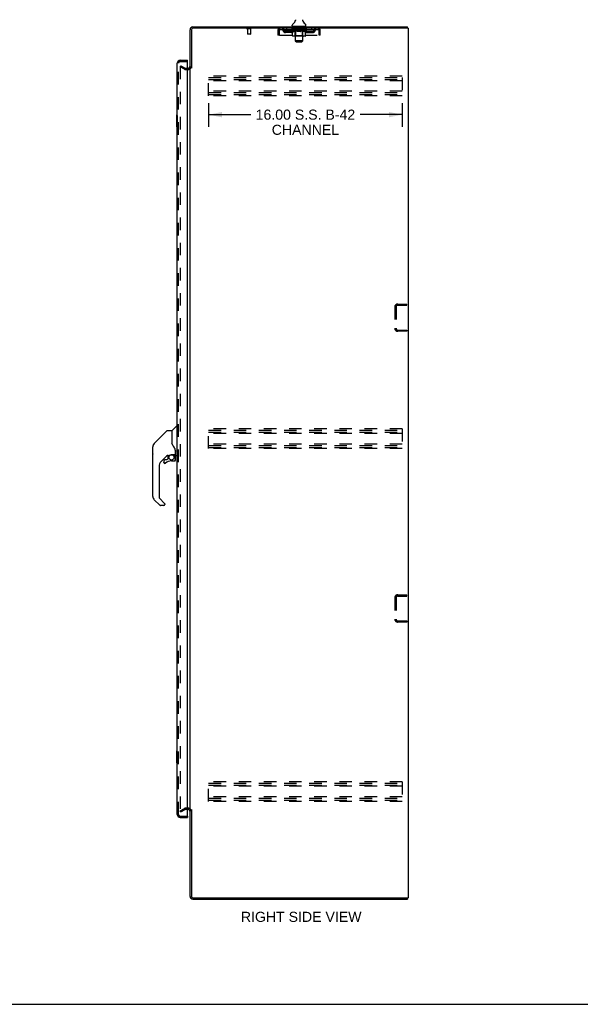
# Model space of a CAD drawing. Header units: inches. Extents: x 0 to 189, y 0 to 122.
# Tile 16 of 21: x 96 to 143, y 0 to 81. Entities that reach past the tile are written whole.
import ezdxf

# ---------------------------------------------------------------- set-up
doc = ezdxf.new("R2010")
doc.units = ezdxf.units.IN
doc.header["$LTSCALE"] = 10.388889
doc.header["$MEASUREMENT"] = 0
doc.linetypes.add('HIDDEN', pattern=[0.2, 0.1, -0.1])
doc.layers.get('0').update_dxf_attribs({"linetype": 'CONTINUOUS'})
for name, color, linetype in [('DEFAULT_2', 8, 'HIDDEN'), ('DIMENSIONS', 7, 'CONTINUOUS'), ('DOOR_ASSEMBLY', 7, 'CONTINUOUS')]:
    doc.layers.add(name, color=color, linetype=linetype)
doc.styles.get("Standard").update_dxf_attribs({"font": 'arial.ttf'})
doc.dimstyles.new('DIMSTYLE_1', dxfattribs={"dimtxt": 0.833333, "dimasz": 1.111111, "dimexe": 0.09, "dimexo": 0.07, "dimgap": 0.0375, "dimtad": 0, "dimtih": 1, "dimtoh": 1, "dimzin": 4, "dimdsep": 46, "dimtxsty": 'Standard', "dimblk": '_FILLED', "dimblk1": '_FILLED', "dimblk2": '_FILLED', "dimcen": 0.09, "dimadec": 3, "dimazin": 1, "dimtfac": 1, "dimtdec": 3, "dimtofl": 0, "dimtmove": 0, "dimatfit": 3, "dimldrblk": '_FILLED', "dimfxl": 0, "dimtolj": 1, "dimtzin": 4, "dimarcsym": 0})

# ---------------------------------------------------------------- blocks, each defined once
blk = doc.blocks.new('_FILLED')
at = {"color": 0, "linetype": 'ByBlock'}
blk.add_solid([(0, 0), (-1, 0.2), (-1, -0.2)], dxfattribs=at)
blk = doc.blocks.new('*D2')
at = {"layer": 'DIMENSIONS', "color": 2, "linetype": 'Continuous'}
for p, q in [((111.907, 74.398), (111.907, 72.445)), ((127.907, 74.398), (127.907, 72.445)), ((111.907, 73.445), (115.387, 73.445)), ((127.907, 73.445), (124.427, 73.445))]:
    blk.add_line(p, q, dxfattribs=at)
at = {"layer": 'DIMENSIONS', "color": 2, "linetype": 'Continuous', "xscale": 1.1111111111, "yscale": 1.1111111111, "zscale": 1.1111111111, "rotation": 180}
blk.add_blockref('_FILLED', (111.907, 73.445), dxfattribs=at)
at = {"layer": 'DIMENSIONS', "color": 2, "linetype": 'Continuous', "xscale": 1.1111111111, "yscale": 1.1111111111, "zscale": 1.1111111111}
blk.add_blockref('_FILLED', (127.907, 73.445), dxfattribs=at)
at = {"layer": 'DIMENSIONS', "color": 2, "linetype": 'Continuous', "insert": (119.907, 73.862), "char_height": 0.83333, "width": 8.20632, "attachment_point": 2, "line_spacing_factor": 0.9}
blk.add_mtext('16.00 S.S. B-42\\PCHANNEL', dxfattribs=at)

msp = doc.modelspace()

# ---------------------------------------------------------------- linework, layer by layer
at = {"color": 7, "linetype": 'Continuous'}
for p, q in [((119.683, 81.28), (119.684, 81.284)), ((118.823, 80.783), (118.823, 80.822)), ((118.886, 80.714), (118.886, 80.684)), ((119.886, 80.714), (118.886, 80.714)), ((119.086, 81.211), (119.084, 81.206)), ((119.68, 81.265), (119.681, 81.27)), ((119.68, 81.26), (119.68, 81.265)), ((119.68, 81.255), (119.68, 81.26)), ((119.68, 81.25), (119.68, 81.255)), ((119.68, 81.245), (119.68, 81.25)), ((119.68, 81.24), (119.68, 81.245)), ((119.681, 81.235), (119.68, 81.24)), ((119.681, 81.27), (119.682, 81.275)), ((119.681, 81.23), (119.681, 81.235)), ((119.682, 81.225), (119.681, 81.23)), ((119.682, 81.275), (119.683, 81.28)), ((119.683, 81.221), (119.682, 81.225)), ((119.684, 81.217), (119.683, 81.221)), ((119.886, 80.714), (119.886, 80.684)), ((119.948, 80.783), (119.948, 80.822)), ((128.334, 80.58), (128.334, 80.684)), ((128.334, 8.788), (128.334, 8.684)), ((0, 0), (188.889, 0))]:
    msp.add_line(p, q, dxfattribs=at)
at = {"color": 3, "linetype": 'Continuous'}
for p, q in [((110.612, 80.684), (128.334, 80.684)), ((128.386, 80.58), (110.612, 80.58)), ((128.386, 80.58), (128.386, 8.788)), ((110.386, 77.288), (110.386, 80.458)), ((110.49, 80.458), (110.49, 77.273)), ((110.182, 77.288), (110.243, 77.288)), ((110.386, 16.132), (110.386, 77.236)), ((110.243, 16.08), (110.182, 16.08)), ((110.386, 8.91), (110.386, 16.08)), ((110.49, 16.094), (110.49, 8.91)), ((110.612, 8.788), (128.386, 8.788)), ((110.612, 8.684), (128.334, 8.684))]:
    msp.add_line(p, q, dxfattribs=at)
at = {"color": 7, "linetype": 'Continuous'}
msp.add_lwpolyline([(119.088, 81.284), (119.089, 81.28), (119.09, 81.275), (119.09, 81.27), (119.091, 81.265), (119.091, 81.26), (119.092, 81.255), (119.092, 81.25), (119.091, 81.245), (119.091, 81.24), (119.091, 81.235), (119.09, 81.23), (119.089, 81.226), (119.088, 81.221), (119.087, 81.216), (119.086, 81.211)], dxfattribs=at)
at = {"color": 3, "linetype": 'Continuous'}
for centre, radius, start, end in [((110.612, 80.458), 0.226, 90, 180), ((110.612, 80.458), 0.122, 90, 180), ((110.243, 77.43), 0.142, 270, 360), ((110.243, 15.937), 0.142, 0, 90), ((110.612, 8.91), 0.226, 180, 270), ((110.612, 8.91), 0.122, 180, 270)]:
    msp.add_arc(centre, radius, start, end, dxfattribs=at)
at = {"color": 7, "linetype": 'Continuous'}
for centre, radius, start, end in [((118.967, 80.822), 0.144, 124.66237, 180), ((118.892, 80.783), 0.069, 180, 265), ((118.588, 81.37), 0.523, 304.66237, 347.23895), ((120.184, 81.37), 0.523, 192.7611, 235.33763), ((119.879, 80.783), 0.069, 275, 360), ((119.804, 80.822), 0.144, 360, 55.33763)]:
    msp.add_arc(centre, radius, start, end, dxfattribs=at)
at = {"layer": 'DEFAULT_2', "color": 8, "linetype": 'HIDDEN'}
for p, q in [((115.382, 80.537), (115.098, 80.537)), ((115.116, 80.537), (115.116, 80.09)), ((115.364, 80.537), (115.364, 80.09)), ((117.803, 80.476), (117.803, 80.58)), ((117.803, 80.476), (120.969, 80.476)), ((118.354, 80.58), (118.354, 80.476)), ((118.754, 80.469), (118.754, 80.473)), ((118.874, 80.472), (118.754, 80.473)), ((118.762, 80.469), (118.762, 80.476)), ((118.791, 80.469), (118.791, 80.476)), ((118.837, 80.469), (118.837, 80.476)), ((118.874, 80.469), (118.874, 80.472)), ((118.901, 80.469), (118.901, 80.476)), ((118.948, 80.476), (118.948, 80.58)), ((118.957, 80.466), (118.957, 80.471)), ((118.979, 80.469), (118.979, 80.476)), ((119.013, 80.466), (119.013, 80.473)), ((119.066, 80.714), (119.066, 80.684)), ((119.069, 80.469), (119.069, 80.476)), ((119.086, 79.533), (119.086, 80.684)), ((119.087, 80.466), (119.087, 80.474)), ((119.169, 80.469), (119.169, 80.476)), ((119.175, 80.466), (119.175, 80.475)), ((119.271, 80.469), (119.386, 80.476)), ((119.276, 80.469), (119.276, 80.476)), ((119.276, 80.475), (119.276, 80.476)), ((119.276, 80.469), (119.276, 80.475)), ((119.281, 80.704), (119.281, 80.624)), ((119.481, 80.614), (119.291, 80.614)), ((119.386, 80.469), (119.386, 80.476)), ((119.386, 80.476), (119.5, 80.469)), ((119.491, 80.704), (119.491, 80.624)), ((119.495, 80.475), (119.496, 80.476)), ((119.495, 80.469), (119.495, 80.475)), ((119.496, 80.469), (119.496, 80.476)), ((119.596, 80.466), (119.596, 80.475)), ((119.602, 80.469), (119.602, 80.476)), ((119.685, 80.466), (119.685, 80.474)), ((119.686, 79.533), (119.686, 80.684)), ((119.702, 80.469), (119.702, 80.476)), ((119.706, 80.714), (119.706, 80.684)), ((119.758, 80.466), (119.758, 80.473)), ((119.793, 80.469), (119.793, 80.476)), ((119.815, 80.466), (119.815, 80.471)), ((119.823, 80.476), (119.823, 80.58)), ((119.871, 80.469), (119.871, 80.476)), ((119.934, 80.469), (119.934, 80.476)), ((119.981, 80.469), (119.981, 80.476)), ((120.009, 80.469), (120.009, 80.476)), ((120.019, 80.429), (120.019, 80.476)), ((120.417, 80.58), (120.417, 80.476)), ((120.969, 80.58), (120.969, 80.476)), ((115.354, 80.08), (115.126, 80.08)), ((117.636, 80.413), (117.636, 80.017)), ((117.636, 80.413), (117.74, 80.413)), ((117.74, 80.017), (117.636, 80.017)), ((117.74, 80.413), (117.74, 80.017)), ((117.77, 80.017), (117.77, 80.413)), ((117.77, 80.017), (121.002, 80.017)), ((118.271, 80.225), (118.271, 80.329)), ((118.754, 80.329), (118.271, 80.329)), ((118.754, 80.225), (118.271, 80.225)), ((118.521, 80.225), (118.521, 80.329)), ((118.752, 80.429), (118.752, 80.469)), ((118.752, 80.469), (119.059, 80.469)), ((118.849, 80.361), (118.752, 80.429)), ((120.019, 80.429), (118.752, 80.429)), ((118.771, 80.466), (118.771, 80.469)), ((118.771, 80.466), (120.001, 80.466)), ((118.78, 80.466), (118.78, 80.469)), ((118.781, 80.466), (118.781, 80.469)), ((118.807, 80.466), (118.807, 80.469)), ((118.809, 80.466), (118.809, 80.469)), ((118.849, 79.954), (118.849, 80.361)), ((118.849, 80.361), (118.864, 80.351)), ((118.852, 80.466), (118.852, 80.469)), ((118.854, 80.466), (118.854, 80.469)), ((118.879, 80.342), (118.864, 80.351)), ((118.894, 80.334), (118.879, 80.342)), ((119.877, 79.917), (118.892, 79.917)), ((118.908, 80.327), (118.893, 80.334)), ((118.902, 80.466), (118.902, 80.469)), ((118.903, 80.466), (118.903, 80.469)), ((118.906, 80.466), (118.906, 80.469)), ((118.922, 80.322), (118.908, 80.328)), ((118.913, 80.466), (118.913, 80.469)), ((118.913, 80.466), (118.913, 80.469)), ((118.916, 80.466), (118.916, 80.469)), ((118.92, 80.466), (118.92, 80.47)), ((118.936, 80.317), (118.922, 80.322)), ((118.924, 80.466), (118.924, 80.469)), ((119.03, 80.317), (118.936, 80.317)), ((118.938, 80.466), (118.938, 80.469)), ((118.956, 80.466), (118.956, 80.469)), ((118.977, 80.466), (118.977, 80.469)), ((118.977, 80.466), (118.977, 80.469)), ((118.988, 80.466), (118.988, 80.469)), ((118.992, 80.466), (118.992, 80.469)), ((119.002, 80.466), (119.002, 80.469)), ((119.029, 80.466), (119.029, 80.469)), ((119.03, 80.317), (119.045, 80.322)), ((119.032, 80.466), (119.032, 80.469)), ((119.073, 79.957), (119.033, 79.917)), ((119.059, 80.327), (119.044, 80.322)), ((119.059, 80.466), (119.059, 80.469)), ((119.073, 80.334), (119.059, 80.327)), ((119.126, 80.469), (119.064, 80.469)), ((119.073, 79.957), (119.073, 80.426)), ((119.088, 80.342), (119.073, 80.334)), ((119.698, 79.957), (119.073, 79.957)), ((119.076, 80.466), (119.076, 80.469)), ((119.081, 80.466), (119.081, 80.469)), ((119.102, 80.351), (119.087, 80.342)), ((119.091, 80.466), (119.091, 80.469)), ((119.102, 80.466), (119.102, 80.469)), ((119.117, 80.361), (119.102, 80.351)), ((119.117, 79.954), (119.117, 80.361)), ((119.117, 80.361), (119.146, 80.351)), ((119.126, 80.466), (119.126, 80.469)), ((119.201, 80.469), (119.142, 80.469)), ((119.175, 80.342), (119.146, 80.351)), ((119.162, 80.466), (119.162, 80.469)), ((119.173, 80.466), (119.173, 80.469)), ((119.203, 80.334), (119.174, 80.342)), ((119.178, 80.466), (119.178, 80.469)), ((119.185, 80.466), (119.185, 80.469)), ((119.201, 80.466), (119.201, 80.469)), ((119.231, 80.328), (119.203, 80.334)), ((119.281, 80.469), (119.227, 80.469)), ((119.259, 80.322), (119.231, 80.328)), ((119.24, 80.466), (119.24, 80.469)), ((119.287, 80.317), (119.259, 80.322)), ((119.276, 80.466), (119.276, 80.469)), ((119.28, 80.466), (119.28, 80.469)), ((119.281, 80.466), (119.281, 80.469)), ((119.282, 80.466), (119.282, 80.469)), ((119.485, 80.317), (119.287, 80.317)), ((119.365, 80.469), (119.317, 80.469)), ((119.322, 80.466), (119.322, 80.469)), ((119.365, 80.466), (119.365, 80.469)), ((119.383, 80.469), (119.383, 80.469)), ((119.383, 80.466), (119.383, 80.469)), ((119.383, 80.466), (119.383, 80.469)), ((119.388, 80.466), (119.388, 80.469)), ((119.388, 80.466), (119.388, 80.469)), ((119.388, 80.469), (119.388, 80.469)), ((119.407, 80.466), (119.407, 80.469)), ((119.407, 80.469), (119.455, 80.469)), ((119.449, 80.466), (119.449, 80.469)), ((119.485, 80.317), (119.512, 80.322)), ((119.49, 80.466), (119.49, 80.469)), ((119.49, 80.466), (119.49, 80.469)), ((119.49, 80.469), (119.545, 80.469)), ((119.491, 80.466), (119.491, 80.469)), ((119.495, 80.466), (119.495, 80.469)), ((119.54, 80.327), (119.512, 80.322)), ((119.532, 80.466), (119.532, 80.469)), ((119.568, 80.334), (119.539, 80.327)), ((119.595, 80.342), (119.567, 80.334)), ((119.571, 80.466), (119.571, 80.469)), ((119.571, 80.469), (119.63, 80.469)), ((119.586, 80.466), (119.586, 80.469)), ((119.594, 80.466), (119.594, 80.469)), ((119.624, 80.35), (119.595, 80.342)), ((119.599, 80.466), (119.599, 80.469)), ((119.61, 80.466), (119.61, 80.469)), ((119.652, 80.36), (119.623, 80.35)), ((119.631, 79.917), (119.633, 79.918)), ((119.638, 79.92), (119.641, 79.922)), ((119.641, 79.922), (119.643, 79.924)), ((119.646, 80.466), (119.646, 80.469)), ((119.646, 80.469), (119.708, 80.469)), ((119.652, 79.954), (119.652, 80.36)), ((119.652, 80.36), (119.666, 80.35)), ((119.68, 80.342), (119.666, 80.35)), ((119.67, 80.466), (119.67, 80.469)), ((119.694, 80.334), (119.68, 80.342)), ((119.681, 80.466), (119.681, 80.469)), ((119.691, 80.466), (119.691, 80.469)), ((119.707, 80.328), (119.694, 80.334)), ((119.696, 80.466), (119.696, 80.469)), ((119.698, 79.957), (119.698, 80.426)), ((119.698, 79.957), (119.738, 79.917)), ((119.721, 80.322), (119.707, 80.328)), ((119.713, 80.466), (119.713, 80.469)), ((119.713, 80.469), (119.914, 80.469)), ((119.734, 80.317), (119.721, 80.322)), ((119.838, 80.317), (119.734, 80.317)), ((119.74, 80.466), (119.74, 80.469)), ((119.743, 80.466), (119.743, 80.469)), ((119.77, 80.466), (119.77, 80.469)), ((119.779, 80.466), (119.779, 80.469)), ((119.783, 80.466), (119.783, 80.469)), ((119.794, 80.466), (119.794, 80.469)), ((119.794, 80.466), (119.794, 80.469)), ((119.815, 80.466), (119.815, 80.469)), ((119.833, 80.466), (119.833, 80.469)), ((119.838, 80.317), (119.852, 80.322)), ((119.847, 80.466), (119.847, 80.469)), ((119.865, 80.328), (119.851, 80.322)), ((119.852, 80.466), (119.852, 80.47)), ((119.855, 80.466), (119.855, 80.469)), ((119.859, 80.466), (119.859, 80.469)), ((119.859, 80.466), (119.859, 80.469)), ((119.878, 80.334), (119.865, 80.327)), ((119.866, 80.466), (119.866, 80.469)), ((119.869, 80.466), (119.869, 80.469)), ((119.869, 80.466), (119.869, 80.469)), ((119.892, 80.342), (119.878, 80.334)), ((119.906, 80.35), (119.892, 80.341)), ((119.92, 80.359), (119.906, 80.35)), ((119.917, 80.466), (119.917, 80.469)), ((119.92, 80.466), (119.92, 80.469)), ((119.92, 80.359), (120.019, 80.429)), ((119.92, 79.954), (119.92, 80.359)), ((119.963, 80.466), (119.963, 80.469)), ((119.965, 80.466), (119.965, 80.469)), ((119.991, 80.466), (119.991, 80.469)), ((119.992, 80.466), (119.992, 80.469)), ((120.001, 80.466), (120.001, 80.469)), ((120.017, 80.329), (120.5, 80.329)), ((120.017, 80.225), (120.5, 80.225)), ((120.25, 80.225), (120.25, 80.329)), ((120.5, 80.225), (120.5, 80.329)), ((121.002, 80.413), (121.002, 80.017)), ((121.032, 80.017), (121.032, 80.413)), ((121.136, 80.413), (121.032, 80.413)), ((121.136, 80.017), (121.032, 80.017)), ((121.136, 80.017), (121.136, 80.413)), ((119.155, 79.464), (119.086, 79.533)), ((119.686, 79.533), (119.086, 79.533)), ((119.155, 79.464), (119.617, 79.464)), ((119.617, 79.464), (119.686, 79.533)), ((109.625, 77.488), (109.573, 77.398)), ((109.573, 77.418), (109.573, 15.949)), ((109.914, 77.202), (109.573, 77.398)), ((109.625, 77.488), (109.966, 77.292)), ((109.981, 77.288), (110.182, 77.288)), ((109.981, 77.184), (110.243, 77.184)), ((111.907, 74.996), (111.907, 76.621)), ((127.907, 76.621), (111.907, 76.621)), ((111.907, 76.517), (127.907, 76.517)), ((127.907, 76.517), (127.907, 75.1)), ((111.907, 76.35), (127.907, 76.35)), ((127.907, 76.246), (111.907, 76.246)), ((127.907, 75.371), (111.907, 75.371)), ((111.907, 75.267), (127.907, 75.267)), ((111.907, 75.1), (127.907, 75.1)), ((127.907, 74.996), (111.907, 74.996)), ((127.528, 57.809), (128.282, 57.809)), ((128.282, 57.705), (128.282, 57.809)), ((127.282, 57.562), (127.282, 55.805)), ((127.386, 57.562), (127.386, 55.805)), ((127.528, 57.705), (128.282, 57.705)), ((127.528, 55.663), (128.282, 55.663)), ((128.282, 55.559), (127.528, 55.559)), ((128.282, 55.663), (128.282, 55.559)), ((111.907, 45.871), (111.907, 47.496)), ((127.907, 47.496), (111.907, 47.496)), ((111.907, 47.392), (127.907, 47.392)), ((111.907, 47.225), (127.907, 47.225)), ((127.907, 47.496), (127.907, 45.871)), ((127.907, 47.121), (111.907, 47.121)), ((127.907, 46.246), (111.907, 46.246)), ((111.907, 46.142), (127.907, 46.142)), ((111.907, 45.975), (127.907, 45.975)), ((127.907, 45.871), (111.907, 45.871)), ((127.282, 33.562), (127.282, 31.805)), ((127.386, 33.562), (127.386, 31.805)), ((127.528, 33.809), (128.282, 33.809)), ((127.528, 33.705), (128.282, 33.705)), ((128.282, 33.705), (128.282, 33.809)), ((127.528, 31.663), (128.282, 31.663)), ((128.282, 31.559), (127.528, 31.559)), ((128.282, 31.663), (128.282, 31.559)), ((127.907, 18.371), (111.907, 18.371)), ((111.907, 16.746), (111.907, 18.371)), ((111.907, 18.267), (127.907, 18.267)), ((111.907, 18.1), (127.907, 18.1)), ((127.907, 17.996), (111.907, 17.996)), ((127.907, 18.371), (127.907, 16.746)), ((127.907, 17.121), (111.907, 17.121)), ((111.907, 17.017), (127.907, 17.017)), ((111.907, 16.85), (127.907, 16.85)), ((127.907, 16.746), (111.907, 16.746)), ((109.573, 15.969), (109.914, 16.166)), ((109.625, 15.879), (109.573, 15.969)), ((109.625, 15.879), (109.966, 16.076)), ((110.243, 16.184), (109.981, 16.184)), ((110.182, 16.08), (109.981, 16.08))]:
    msp.add_line(p, q, dxfattribs=at)
for points in [[(117.77, 80.413), (117.772, 80.431), (117.774, 80.45), (117.777, 80.468), (117.779, 80.485), (117.781, 80.501), (117.784, 80.517), (117.786, 80.531), (117.789, 80.543), (117.791, 80.554), (117.793, 80.563), (117.796, 80.57), (117.798, 80.575), (117.8, 80.579), (117.803, 80.58)], [(117.77, 80.413), (117.772, 80.42), (117.774, 80.427), (117.777, 80.433), (117.779, 80.44), (117.781, 80.446), (117.784, 80.452), (117.786, 80.457), (117.789, 80.462), (117.791, 80.466), (117.793, 80.469), (117.796, 80.472), (117.798, 80.474), (117.8, 80.475), (117.803, 80.476)], [(120.969, 80.58), (120.971, 80.579), (120.973, 80.575), (120.976, 80.57), (120.978, 80.563), (120.98, 80.554), (120.983, 80.543), (120.985, 80.531), (120.988, 80.517), (120.99, 80.501), (120.992, 80.485), (120.995, 80.468), (120.997, 80.45), (120.999, 80.431), (121.002, 80.413)], [(120.969, 80.476), (120.971, 80.475), (120.973, 80.474), (120.976, 80.472), (120.978, 80.469), (120.98, 80.466), (120.983, 80.462), (120.985, 80.457), (120.988, 80.452), (120.99, 80.446), (120.992, 80.44), (120.995, 80.433), (120.997, 80.427), (120.999, 80.42), (121.002, 80.413)], [(118.892, 79.917), (118.887, 79.918), (118.882, 79.918), (118.877, 79.92), (118.872, 79.922), (118.867, 79.924), (118.863, 79.927), (118.859, 79.931), (118.856, 79.935), (118.853, 79.939), (118.851, 79.944), (118.85, 79.949), (118.849, 79.954)], [(119.138, 79.917), (119.136, 79.918), (119.133, 79.918), (119.131, 79.92), (119.128, 79.922), (119.126, 79.924), (119.124, 79.927), (119.122, 79.931), (119.12, 79.935), (119.119, 79.939), (119.118, 79.944), (119.117, 79.949), (119.117, 79.954)], [(119.633, 79.918), (119.636, 79.918), (119.638, 79.92)], [(119.643, 79.924), (119.645, 79.927), (119.647, 79.931), (119.649, 79.935), (119.65, 79.939)], [(119.645, 79.927), (119.647, 79.931), (119.649, 79.935)], [(119.65, 79.939), (119.651, 79.944), (119.652, 79.949), (119.652, 79.954)], [(119.651, 79.944), (119.652, 79.949), (119.652, 79.954)], [(119.877, 79.917), (119.882, 79.918), (119.887, 79.918), (119.892, 79.92), (119.897, 79.922), (119.902, 79.924), (119.906, 79.927), (119.91, 79.931), (119.913, 79.935), (119.916, 79.939), (119.918, 79.944), (119.919, 79.949), (119.92, 79.954)], [(109.591, 77.438), (109.589, 77.438), (109.587, 77.438), (109.585, 77.437), (109.583, 77.436), (109.581, 77.435), (109.58, 77.434), (109.578, 77.432), (109.577, 77.431), (109.576, 77.429), (109.575, 77.427), (109.574, 77.425), (109.574, 77.423), (109.573, 77.42), (109.573, 77.418)], [(109.598, 77.436), (109.596, 77.437), (109.595, 77.437), (109.593, 77.438), (109.591, 77.438), (109.591, 77.438)], [(109.573, 15.949), (109.573, 15.947), (109.574, 15.945), (109.574, 15.942)], [(109.591, 15.929), (109.589, 15.929), (109.587, 15.93), (109.585, 15.93), (109.583, 15.931), (109.581, 15.932), (109.58, 15.933), (109.578, 15.935), (109.577, 15.937), (109.576, 15.938), (109.575, 15.94), (109.574, 15.942)], [(109.598, 15.931), (109.596, 15.93), (109.595, 15.93), (109.593, 15.929), (109.591, 15.929), (109.591, 15.929)]]:
    msp.add_lwpolyline(points, dxfattribs=at)
for centre, radius, start, end in [((115.098, 80.558), 0.0215, 90, 270), ((115.382, 80.558), 0.0215, 270, 90), ((117.803, 80.413), 0.167, 90, 180), ((117.803, 80.413), 0.063, 90, 180), ((117.982, 80.413), 0.167, 8.07163, 90), ((117.982, 80.413), 0.0625, 7.98631, 90), ((119.043, 80.413), 0.167, 90, 171.92837), ((118.892, 80.783), 0.069, 265, 270), ((119.043, 80.413), 0.0625, 90, 172.01369), ((119.056, 80.684), 0.03, 0, 90), ((119.271, 80.704), 0.01, 0, 90), ((119.291, 80.624), 0.01, 180, 270), ((119.481, 80.624), 0.01, 270, 360), ((119.501, 80.704), 0.01, 90, 180), ((119.716, 80.684), 0.03, 90, 180), ((119.728, 80.413), 0.167, 8.07163, 90), ((119.729, 80.413), 0.0625, 7.98631, 90), ((119.879, 80.783), 0.069, 270, 275), ((120.789, 80.413), 0.167, 90, 171.92837), ((120.789, 80.413), 0.0625, 90, 172.01369), ((120.969, 80.413), 0.167, 0, 90), ((120.969, 80.413), 0.063, 0, 90), ((115.126, 80.09), 0.01, 180, 270), ((115.354, 80.09), 0.01, 270, 360), ((118.271, 80.454), 0.229, 187.98631, 270), ((118.271, 80.454), 0.125, 188.07163, 270), ((118.754, 80.454), 0.125, 270, 351.92837), ((118.754, 80.454), 0.229, 270, 352.01369), ((119.033, 80.426), 0.0398, 0, 89.99999), ((119.738, 80.426), 0.0398, 90.00001, 180), ((120.017, 80.454), 0.229, 187.98631, 270), ((120.017, 80.454), 0.125, 188.07163, 270), ((120.5, 80.454), 0.125, 270, 351.92837), ((120.5, 80.454), 0.229, 270, 352.01369), ((109.981, 77.318), 0.03, 240, 270), ((110.243, 77.43), 0.246, 270, 360), ((109.981, 77.318), 0.134, 240, 270), ((127.528, 57.562), 0.246, 90, 180), ((127.528, 57.562), 0.142, 90, 180), ((127.528, 55.805), 0.246, 180, 270), ((127.528, 55.805), 0.142, 180, 270), ((127.528, 33.562), 0.246, 90, 180), ((127.528, 33.562), 0.142, 90, 180), ((127.528, 31.805), 0.246, 180, 270), ((127.528, 31.805), 0.142, 180, 270), ((109.981, 16.05), 0.134, 90, 120), ((109.981, 16.05), 0.03, 90, 120), ((110.243, 15.937), 0.246, 0, 90)]:
    msp.add_arc(centre, radius, start, end, dxfattribs=at)
for centre, major_axis, ratio, start_param, end_param in [((119.386, 80.476), (0.633, 0.007), 0.05963, 9.249616, 9.431313), ((119.386, 80.476), (0.633, 0), 0.060556, -3.083241, -2.96706), ((118.708, 80.464), (0.198, 0.002), 0.05963, 0.25549, 1.295341), ((119.386, 80.476), (0.633, 0.013), 0.05688, 2.791345, 2.965878), ((118.777, 80.464), (0.198, -0.002), 0.05963, 0.605815, 1.645666), ((119.386, 80.476), (0.633, -0.007), 0.05963, -2.96643, -2.791898), ((118.705, 80.464), (0.198, 0.004), 0.05688, 0.080405, 1.120256), ((119.386, 80.476), (0.633, 0.019), 0.052395, 2.616403, 2.790936), ((118.839, 80.464), (0.198, -0.004), 0.05688, 0.7809, 1.820751), ((119.386, 80.476), (0.633, -0.013), 0.05688, -2.791345, -2.616812), ((119.386, 80.476), (0.633, 0.025), 0.046319, 2.441654, 2.616187), ((118.919, 80.464), (0.198, -0.006), 0.052395, 0.955842, 1.995693), ((118.722, 80.464), (0.198, 0.006), 0.052395, -0.094537, 0.945314), ((119.386, 80.476), (0.633, -0.019), 0.052395, -2.616403, -2.44187), ((118.733, 80.464), (0.198, 0), 0.060556, 0.430652, 0.777569), ((119.386, 80.476), (0.633, 0.029), 0.038841, 2.267123, 2.441656), ((119.012, 80.464), (0.198, -0.008), 0.046319, 1.130591, 2.170442), ((118.759, 80.464), (0.198, 0.008), 0.046319, -0.269286, 0.770565), ((119.386, 80.476), (0.633, -0.025), 0.046319, -2.441654, -2.267121), ((119.386, 80.476), (0.633, 0.033), 0.030195, 2.09281, 2.267343), ((119.117, 80.464), (0.198, -0.009), 0.038841, 1.305122, 2.344973), ((118.815, 80.464), (0.198, 0.009), 0.038841, -0.443817, 0.596034), ((119.386, 80.476), (0.633, -0.029), 0.038841, -2.267123, -2.092591), ((118.888, 80.464), (0.198, 0.01), 0.030195, -0.61813, 0.421721), ((119.386, 80.476), (0.633, 0.036), 0.020645, 1.918687, 2.09322), ((119.23, 80.464), (0.198, -0.01), 0.030195, 1.479435, 2.519286), ((119.386, 80.476), (0.633, -0.033), 0.030195, -2.09281, -1.918277), ((118.977, 80.464), (0.198, 0.011), 0.020645, -0.792253, 0.247598), ((119.386, 80.476), (0.633, 0.038), 0.010478, 1.744704, 1.919237), ((119.348, 80.464), (0.198, -0.011), 0.020645, 1.653558, 2.693409), ((119.386, 80.476), (0.633, -0.036), 0.020645, -1.918687, -1.744154), ((119.078, 80.464), (0.198, 0.012), 0.010478, -0.966236, -0.000846), ((119.466, 80.464), (0.198, -0.012), 0.010478, 1.827541, 2.867392), ((119.386, 80.476), (0.633, -0.038), 0.010478, -1.744704, -1.570171), ((119.305, 80.464), (0.198, 0.012), 0.010478, 0.274201, 1.314052), ((119.386, 80.476), (0.633, 0.038), 0.010478, -1.571421, -1.396888), ((119.424, 80.464), (0.198, 0.011), 0.020645, 0.448184, 1.488034), ((119.693, 80.464), (0.198, -0.012), 0.010478, -3.140747, -2.175357), ((119.386, 80.476), (0.633, 0.036), 0.020645, -1.397439, -1.222906), ((119.386, 80.476), (0.633, -0.038), 0.010478, 1.222355, 1.396888), ((119.542, 80.464), (0.198, 0.01), 0.030195, 0.622307, 1.662158), ((119.794, 80.464), (0.198, -0.011), 0.020645, 2.893995, 3.933846), ((119.386, 80.476), (0.633, 0.033), 0.030195, -1.223315, -1.048783), ((119.386, 80.476), (0.633, -0.036), 0.020645, 1.048373, 1.222906), ((119.654, 80.464), (0.198, 0.009), 0.038841, 0.79662, 1.836471), ((119.883, 80.464), (0.198, -0.01), 0.030195, 2.719872, 3.759723), ((119.759, 80.464), (0.198, 0.008), 0.046319, 0.971151, 2.011002), ((119.386, 80.476), (0.633, 0.029), 0.038841, -1.049002, -0.874469), ((119.386, 80.476), (0.633, -0.033), 0.030195, 0.87425, 1.048783), ((119.853, 80.464), (0.198, 0.006), 0.052395, 1.1459, 2.185751), ((119.957, 80.464), (0.198, -0.009), 0.038841, 2.545558, 3.585409), ((119.932, 80.464), (0.198, 0.004), 0.05688, 1.320842, 2.360692), ((119.386, 80.476), (0.633, 0.025), 0.046319, -0.874471, -0.699939), ((119.386, 80.476), (0.633, -0.029), 0.038841, 0.699936, 0.874469), ((120.013, 80.464), (0.198, -0.008), 0.046319, 2.371028, 3.410879), ((119.995, 80.464), (0.198, 0.002), 0.05963, 1.495927, 2.535778), ((120.05, 80.464), (0.198, -0.006), 0.052395, 2.196279, 3.23613), ((120.039, 80.464), (0.198, 0), 0.060556, 1.671089, 2.71094), ((120.067, 80.464), (0.198, -0.004), 0.05688, 2.021337, 3.061188), ((119.386, 80.476), (0.633, 0.019), 0.052395, -0.699723, -0.52519), ((119.386, 80.476), (0.633, -0.025), 0.046319, 0.525406, 0.699939), ((120.063, 80.464), (0.198, -0.002), 0.05963, 1.846251, 2.886102), ((119.386, 80.476), (0.633, 0.013), 0.05688, -0.524781, -0.350248), ((119.386, 80.476), (0.633, -0.019), 0.052395, 0.350657, 0.52519), ((119.386, 80.476), (0.633, 0.007), 0.05963, -0.349695, -0.175162), ((119.386, 80.476), (0.633, -0.013), 0.05688, 0.175715, 0.350248), ((119.386, 80.476), (0.633, 0), 0.060556, -0.174533, 0), ((119.386, 80.476), (0.633, -0.007), 0.05963, 0.000629, 0.175162), ((118.708, 80.457), (0.198, 0.004), 0.05688, 1.20151, 1.294789), ((118.777, 80.457), (0.198, 0), 0.060556, 1.551758, 1.645036), ((118.733, 80.457), (0.198, 0.002), 0.05963, 1.170259, 1.376596), ((118.778, 80.459), (0.164, 0.002), 0.05963, 1.065228, 1.614276), ((118.758, 80.459), (0.164, 0.003), 0.05688, 0.890143, 1.43919), ((118.816, 80.459), (0.164, 0), 0.060556, 1.240391, 1.789438), ((118.705, 80.457), (0.198, 0.006), 0.052395, 1.026568, 1.119847), ((118.839, 80.457), (0.198, -0.002), 0.05963, 1.72692, 1.820198), ((118.758, 80.459), (0.164, 0.005), 0.052395, 0.715201, 1.264248), ((118.872, 80.459), (0.164, -0.002), 0.05963, 1.415553, 1.9646), ((118.722, 80.457), (0.198, 0.008), 0.046319, 0.851819, 0.945098), ((118.919, 80.457), (0.198, -0.004), 0.05688, 1.902006, 1.995284), ((118.776, 80.459), (0.164, 0.006), 0.046319, 0.540452, 1.089499), ((118.943, 80.459), (0.164, -0.003), 0.05688, 1.590638, 2.139686), ((118.759, 80.457), (0.198, 0.009), 0.038841, 0.677289, 0.770567), ((119.012, 80.457), (0.198, -0.006), 0.052395, 2.076947, 2.170226), ((118.813, 80.459), (0.164, 0.008), 0.038841, 0.365921, 0.914969), ((119.027, 80.459), (0.164, -0.005), 0.052395, 1.76558, 2.314627), ((118.815, 80.457), (0.198, 0.01), 0.030195, 0.502975, 0.596254), ((119.117, 80.457), (0.198, -0.008), 0.046319, 2.251696, 2.344975), ((118.867, 80.459), (0.164, 0.009), 0.030195, 0.191608, 0.740655), ((119.123, 80.459), (0.164, -0.006), 0.046319, 1.940329, 2.489376), ((118.888, 80.457), (0.198, 0.011), 0.020645, 0.328852, 0.422131), ((119.23, 80.457), (0.198, -0.009), 0.038841, 2.426227, 2.519505), ((118.937, 80.459), (0.164, 0.009), 0.020645, 0.017485, 0.566532), ((119.226, 80.459), (0.164, -0.008), 0.038841, 2.11486, 2.663907), ((118.977, 80.457), (0.198, 0.012), 0.010478, 0.154869, 0.248148), ((119.348, 80.457), (0.198, -0.01), 0.030195, 2.60054, 2.693819), ((119.021, 80.459), (0.164, 0.01), 0.010478, 6.126688, 6.675735), ((119.335, 80.459), (0.164, -0.009), 0.030195, 2.289173, 2.83822), ((119.466, 80.457), (0.198, -0.011), 0.020645, 2.774664, 2.867942), ((119.444, 80.459), (0.164, -0.009), 0.020645, 2.463296, 3.012344), ((119.219, 80.459), (0.164, 0.01), 0.010478, -0.000483, 0.504314), ((119.189, 80.457), (0.198, 0.012), 0.010478, 0.099668, 0.192946), ((119.583, 80.457), (0.198, -0.012), 0.010478, 2.948646, 3.041925), ((119.553, 80.459), (0.164, -0.01), 0.010478, 2.637279, 3.142076), ((119.327, 80.459), (0.164, 0.009), 0.020645, 0.129249, 0.678296), ((119.305, 80.457), (0.198, 0.011), 0.020645, 0.273651, 0.366929), ((119.437, 80.459), (0.164, 0.009), 0.030195, 0.303372, 0.852419), ((119.75, 80.459), (0.164, -0.01), 0.010478, 2.749043, 3.29809), ((119.424, 80.457), (0.198, 0.01), 0.030195, 0.447774, 0.541052), ((119.794, 80.457), (0.198, -0.012), 0.010478, 2.893445, 2.986723), ((119.545, 80.459), (0.164, 0.008), 0.038841, 0.477686, 1.026733), ((119.834, 80.459), (0.164, -0.009), 0.020645, 2.57506, 3.124108), ((119.542, 80.457), (0.198, 0.009), 0.038841, 0.622087, 0.715366), ((119.883, 80.457), (0.198, -0.011), 0.020645, 2.719462, 2.812741), ((119.649, 80.459), (0.164, 0.006), 0.046319, 0.652216, 1.201263), ((119.904, 80.459), (0.164, -0.009), 0.030195, 2.400937, 2.949985), ((119.744, 80.459), (0.164, 0.005), 0.052395, 0.826965, 1.376012), ((119.654, 80.457), (0.198, 0.008), 0.046319, 0.796618, 0.889896), ((119.957, 80.457), (0.198, -0.01), 0.030195, 2.545339, 2.638617), ((119.959, 80.459), (0.164, -0.008), 0.038841, 2.226624, 2.775671), ((119.829, 80.459), (0.164, 0.003), 0.05688, 1.001907, 1.550954), ((119.759, 80.457), (0.198, 0.006), 0.052395, 0.971367, 1.064645), ((119.995, 80.459), (0.164, -0.006), 0.046319, 2.052093, 2.601141), ((120.013, 80.457), (0.198, -0.009), 0.038841, 2.371026, 2.464304), ((119.9, 80.459), (0.164, 0.002), 0.05963, 1.176993, 1.72604), ((120.014, 80.459), (0.164, -0.005), 0.052395, 1.877344, 2.426392), ((119.955, 80.459), (0.164, 0), 0.060556, 1.352155, 1.901202), ((120.013, 80.459), (0.164, -0.003), 0.05688, 1.702402, 2.25145), ((119.993, 80.459), (0.164, -0.002), 0.05963, 1.527317, 2.076364), ((119.853, 80.457), (0.198, 0.004), 0.05688, 1.146309, 1.239587), ((120.05, 80.457), (0.198, -0.008), 0.046319, 2.196495, 2.289773), ((119.932, 80.457), (0.198, 0.002), 0.05963, 1.321394, 1.414673), ((120.067, 80.457), (0.198, -0.006), 0.052395, 2.021746, 2.115024), ((119.995, 80.457), (0.198, 0), 0.060556, 1.496556, 1.589835), ((120.063, 80.457), (0.198, -0.004), 0.05688, 1.846804, 1.940083), ((120.039, 80.457), (0.198, -0.002), 0.05963, 1.671719, 1.764997)]:
    msp.add_ellipse(centre, major_axis=major_axis, ratio=ratio, start_param=start_param, end_param=end_param, dxfattribs=at)
at = {"layer": 'DOOR_ASSEMBLY', "color": 3, "linetype": 'Continuous'}
for p, q in [((109.328, 15.68), (109.328, 77.687)), ((109.574, 77.934), (110.182, 77.934)), ((110.182, 15.558), (110.182, 77.81)), ((109.574, 15.434), (110.182, 15.434))]:
    msp.add_line(p, q, dxfattribs=at)
at = {"layer": 'DOOR_ASSEMBLY', "color": 8, "linetype": 'HIDDEN'}
for p, q in [((109.432, 15.68), (109.432, 77.687)), ((109.574, 77.83), (110.162, 77.83)), ((109.574, 15.538), (110.162, 15.538))]:
    msp.add_line(p, q, dxfattribs=at)
at = {"layer": 'DOOR_ASSEMBLY', "color": 7, "linetype": 'Continuous'}
for p, q in [((110.182, 77.83), (110.162, 77.83)), ((110.182, 77.83), (110.182, 77.934)), ((109.268, 73.419), (109.268, 72.449)), ((109.328, 73.434), (109.283, 73.434)), ((109.314, 73.334), (109.314, 72.534)), ((109.283, 72.434), (109.328, 72.434)), ((108.47, 47.35), (107.427, 46.307)), ((108.526, 47.373), (108.879, 47.373)), ((108.887, 47.365), (108.887, 46.321)), ((108.895, 46.309), (108.895, 47.36)), ((108.903, 47.381), (109.198, 47.676)), ((109.28, 47.688), (109.226, 47.688)), ((109.288, 47.68), (109.288, 45.314)), ((109.288, 47.628), (109.328, 47.628)), ((107.427, 46.306), (107.733, 46.612)), ((107.733, 46.612), (107.733, 46.612)), ((107.305, 45.445), (107.305, 46.032)), ((107.312, 41.925), (107.312, 46.028)), ((107.36, 46.217), (107.36, 46.216)), ((108.906, 46.276), (108.887, 46.329)), ((108.935, 46.211), (108.906, 46.276)), ((109.162, 45.752), (109.161, 45.776)), ((109.162, 45.752), (109.162, 45.397)), ((109.17, 45.752), (109.17, 45.754)), ((109.17, 45.749), (109.17, 45.752)), ((109.17, 45.746), (109.17, 45.749)), ((109.17, 45.345), (109.17, 45.746)), ((108.492, 45.305), (107.997, 44.809)), ((108.221, 44.856), (108.221, 44.737)), ((108.224, 44.728), (108.223, 44.737)), ((108.232, 44.737), (108.223, 44.737)), ((108.453, 44.935), (108.3, 44.935)), ((108.533, 45.01), (108.461, 44.938)), ((108.536, 45.302), (108.536, 45.019)), ((108.575, 45.306), (108.651, 45.306)), ((108.847, 45.377), (109.143, 45.377)), ((108.851, 44.856), (109.088, 44.856)), ((109.043, 45.377), (109.109, 45.312)), ((109.103, 45.306), (109.101, 45.304)), ((109.155, 45.173), (109.164, 45.173)), ((109.164, 44.935), (109.155, 44.935)), ((109.166, 45.173), (109.166, 44.935)), ((109.21, 45.306), (109.28, 45.306)), ((109.288, 45.365), (109.328, 45.365)), ((107.824, 44.392), (107.824, 41.84)), ((108.3, 44.66), (108.292, 44.661)), ((108.309, 44.661), (108.3, 44.66)), ((108.318, 44.662), (108.309, 44.661)), ((108.326, 44.665), (108.318, 44.662)), ((108.334, 44.668), (108.326, 44.665)), ((108.342, 44.673), (108.334, 44.668)), ((108.349, 44.678), (108.342, 44.673)), ((107.879, 41.195), (107.427, 41.647)), ((107.847, 41.784), (108.278, 41.353)), ((108.217, 41.172), (107.935, 41.172)), ((108.296, 41.31), (108.296, 41.251)), ((109.268, 20.919), (109.268, 19.949)), ((109.328, 20.934), (109.283, 20.934)), ((109.314, 20.834), (109.314, 20.034)), ((109.283, 19.934), (109.328, 19.934)), ((110.162, 15.538), (110.182, 15.538)), ((110.182, 15.538), (110.182, 15.434))]:
    msp.add_line(p, q, dxfattribs=at)
for points in [[(109.313, 73.37), (109.313, 73.364), (109.314, 73.358), (109.314, 73.352), (109.314, 73.346), (109.314, 73.34), (109.314, 73.334)], [(109.314, 72.534), (109.314, 72.527), (109.314, 72.521), (109.314, 72.515), (109.314, 72.509), (109.313, 72.503), (109.313, 72.497)], [(108.47, 47.35), (108.478, 47.356), (108.486, 47.362), (108.495, 47.367), (108.505, 47.37), (108.515, 47.372), (108.526, 47.373)], [(108.887, 46.49), (108.887, 46.491), (108.888, 46.492), (108.889, 46.494), (108.891, 46.495), (108.893, 46.496), (108.895, 46.497)], [(107.427, 46.306), (107.406, 46.283), (107.38, 46.25), (107.359, 46.214), (107.341, 46.176), (107.327, 46.136), (107.32, 46.105)], [(107.338, 46.169), (107.327, 46.136), (107.326, 46.13)], [(109.109, 45.923), (109.059, 45.996), (109.01, 46.073), (108.969, 46.144), (108.935, 46.211)], [(109.161, 45.776), (109.157, 45.81), (109.148, 45.845), (109.135, 45.877), (109.12, 45.905), (109.109, 45.923)], [(109.162, 45.707), (109.163, 45.706), (109.164, 45.702), (109.165, 45.699), (109.166, 45.695)], [(109.166, 45.695), (109.167, 45.689), (109.168, 45.682), (109.169, 45.675), (109.17, 45.669), (109.17, 45.662), (109.17, 45.656)], [(108.292, 44.661), (108.283, 44.662), (108.275, 44.664), (108.267, 44.668), (108.259, 44.672), (108.252, 44.677), (108.246, 44.683), (108.24, 44.689), (108.235, 44.696), (108.231, 44.704), (108.228, 44.712), (108.225, 44.72), (108.224, 44.728)], [(108.232, 44.737), (108.233, 44.729), (108.234, 44.722), (108.236, 44.714), (108.239, 44.707), (108.243, 44.7), (108.247, 44.694), (108.252, 44.689), (108.258, 44.684), (108.264, 44.679), (108.271, 44.676), (108.278, 44.673), (108.285, 44.671), (108.293, 44.669), (108.301, 44.669), (108.308, 44.67), (108.316, 44.671), (108.323, 44.673), (108.33, 44.676), (108.337, 44.68), (108.343, 44.685)], [(108.652, 45.306), (108.656, 45.306), (108.66, 45.307), (108.663, 45.309), (108.665, 45.31), (108.668, 45.312), (108.671, 45.313), (108.674, 45.315), (108.678, 45.318), (108.686, 45.323)], [(108.686, 45.323), (108.69, 45.326), (108.695, 45.329), (108.701, 45.333), (108.707, 45.336), (108.714, 45.34), (108.721, 45.344), (108.729, 45.348), (108.738, 45.352), (108.747, 45.356), (108.757, 45.36), (108.767, 45.364), (108.779, 45.368), (108.79, 45.371), (108.803, 45.373), (108.816, 45.375), (108.83, 45.376), (108.843, 45.377), (108.847, 45.377)], [(109.087, 44.867), (109.095, 44.868), (109.103, 44.869), (109.11, 44.871), (109.117, 44.874), (109.123, 44.878), (109.13, 44.882), (109.135, 44.887), (109.14, 44.893), (109.145, 44.899), (109.148, 44.906), (109.151, 44.913), (109.153, 44.92), (109.155, 44.927), (109.155, 44.935)], [(109.087, 44.867), (109.087, 44.866), (109.087, 44.862)], [(109.087, 44.862), (109.087, 44.861), (109.087, 44.86), (109.087, 44.859), (109.088, 44.859), (109.088, 44.858)], [(109.164, 44.935), (109.164, 44.926), (109.162, 44.918), (109.16, 44.91), (109.156, 44.902), (109.152, 44.894), (109.147, 44.887), (109.142, 44.881), (109.135, 44.875), (109.128, 44.87), (109.121, 44.866), (109.113, 44.863), (109.105, 44.86), (109.096, 44.859), (109.088, 44.858)], [(109.155, 45.173), (109.154, 45.187), (109.153, 45.202), (109.15, 45.216), (109.146, 45.23), (109.141, 45.244), (109.135, 45.257), (109.128, 45.27), (109.12, 45.282), (109.111, 45.293), (109.101, 45.304)], [(109.107, 45.31), (109.107, 45.31), (109.107, 45.31), (109.106, 45.309), (109.105, 45.308), (109.103, 45.306)], [(109.107, 45.31), (109.117, 45.299), (109.127, 45.287), (109.135, 45.274), (109.143, 45.261), (109.149, 45.247), (109.155, 45.233), (109.159, 45.218), (109.162, 45.203), (109.163, 45.188), (109.164, 45.173)], [(108.283, 41.347), (108.282, 41.348), (108.282, 41.349), (108.281, 41.35), (108.28, 41.351), (108.279, 41.352), (108.278, 41.353)], [(109.313, 20.87), (109.313, 20.864), (109.314, 20.858), (109.314, 20.852), (109.314, 20.846), (109.314, 20.84), (109.314, 20.834)], [(109.314, 20.034), (109.314, 20.027), (109.314, 20.021), (109.314, 20.015), (109.314, 20.009), (109.313, 20.003), (109.313, 19.997)]]:
    msp.add_lwpolyline(points, dxfattribs=at)
msp.add_circle((108.851, 45.151), 0.217, dxfattribs=at)
at = {"layer": 'DOOR_ASSEMBLY', "color": 3, "linetype": 'Continuous'}
for centre, radius, start, end in [((109.574, 77.687), 0.246, 90, 180), ((110.162, 77.81), 0.02, 0, 90), ((109.574, 15.68), 0.246, 180, 270), ((110.162, 15.558), 0.02, 270, 360)]:
    msp.add_arc(centre, radius, start, end, dxfattribs=at)
at = {"layer": 'DOOR_ASSEMBLY', "color": 8, "linetype": 'HIDDEN'}
for centre, start, end in [((109.574, 77.687), 90, 180), ((109.574, 15.68), 180, 270)]:
    msp.add_arc(centre, 0.142, start, end, dxfattribs=at)
at = {"layer": 'DOOR_ASSEMBLY', "color": 7, "linetype": 'Continuous'}
for centre, radius, start, end in [((109.492, 77.544), 0.26, 87.39527, 90), ((109.283, 73.419), 0.015, 90, 180), ((109.313, 73.419), 0.015, 0, 90), ((109.283, 72.449), 0.015, 180, 270), ((109.313, 72.449), 0.015, 270, 360), ((108.879, 47.365), 0.00787, 0, 90), ((108.906, 47.191), 0.0197, 180, 233.00595), ((108.924, 47.36), 0.0295, 135, 180), ((109.226, 47.648), 0.0394, 90, 135), ((109.28, 47.68), 0.00787, 0, 90), ((107.325, 46.032), 0.0197, 128.21988, 180), ((107.706, 46.028), 0.394, 168.7096, 180), ((107.706, 46.028), 0.394, 135, 167.37683), ((107.325, 45.445), 0.0197, 180, 229.78214), ((108.414, 44.392), 0.591, 135, 180), ((108.3, 44.856), 0.0787, 90, 180), ((108.3, 44.737), 0.0787, 180, 309.5212), ((108.851, 44.069), 0.787, 90, 129.5212), ((108.575, 45.109), 0.197, 90, 129.38059), ((108.453, 44.947), 0.0118, 270, 315), ((108.525, 45.019), 0.0118, 315, 360), ((109.088, 44.935), 0.0787, 270, 360), ((108.969, 45.173), 0.197, 0, 45), ((109.143, 45.397), 0.0197, 270, 360), ((109.21, 45.345), 0.0394, 180, 270), ((109.28, 45.314), 0.00787, 270, 360), ((107.706, 41.925), 0.394, 180, 225), ((107.903, 41.84), 0.0787, 180, 225), ((107.935, 41.251), 0.0787, 225, 270), ((108.217, 41.251), 0.0787, 270, 360), ((108.237, 41.31), 0.0591, 0, 38.86737), ((109.283, 20.919), 0.015, 90, 180), ((109.313, 20.919), 0.015, 0, 90), ((109.283, 19.949), 0.015, 180, 270), ((109.313, 19.949), 0.015, 270, 360), ((109.492, 15.824), 0.26, 270, 272.62033)]:
    msp.add_arc(centre, radius, start, end, dxfattribs=at)

# ---------------------------------------------------------------- texts
at = {"layer": 'DIMENSIONS', "color": 2, "linetype": 'Continuous', "insert": (119.558, 7.638), "char_height": 0.83333, "width": 9.93804, "attachment_point": 2, "line_spacing_factor": 0.9}
msp.add_mtext('RIGHT SIDE VIEW', dxfattribs=at)

# ---------------------------------------------------------------- dimensions: what is measured, and where the dimension line sits
at = {"layer": 'DIMENSIONS', "color": 2, "linetype": 'Continuous'}
dim = msp.add_linear_dim(base=(127.907, 73.445), p1=(111.907, 72.375), p2=(127.907, 72.375), text='<> S.S. B-42\\PCHANNEL', dimstyle='DIMSTYLE_1', dxfattribs=at)
dim.commit()
dim.dimension.update_dxf_attribs({"geometry": '*D2', "text_midpoint": (119.907, 72.82), "dimtype": 160})

doc.saveas('drawing.dxf')
